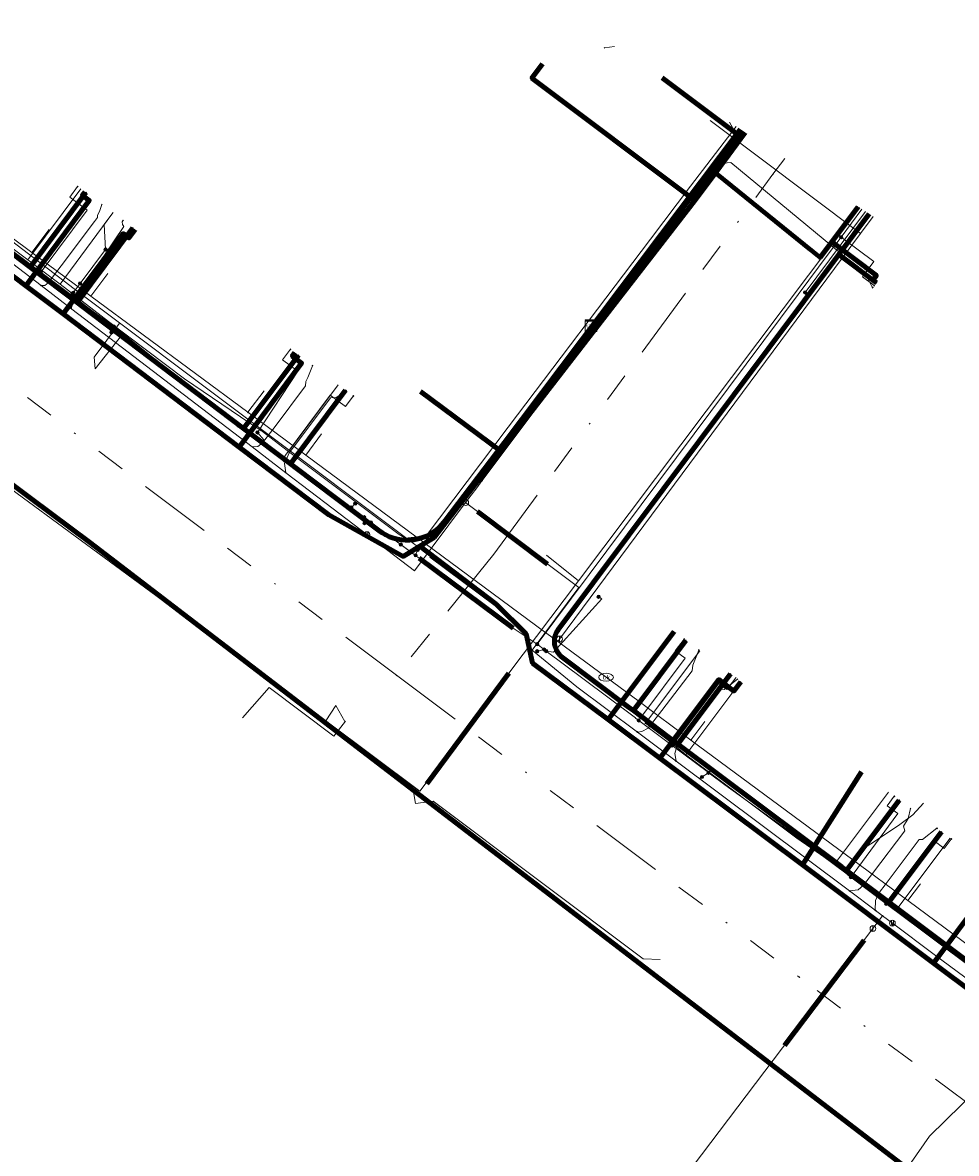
# Model space of a CAD drawing. Header units: metres. Extents: x 98902 to 136161, y 449037 to 499677.
# Tile 176 of 200: x 113297 to 113361, y 483675 to 483752. Entities that reach past the tile are written whole.
import ezdxf
from ezdxf.enums import TextEntityAlignment as Align
from ezdxf.lldxf.tags import DXFTag

# ---------------------------------------------------------------- set-up
doc = ezdxf.new("R2010")
doc.units = ezdxf.units.M
doc.linetypes.add('RI-OVERIG', pattern=[17, 5, -2, 2, -2, 0, -2, 2, -2])
for name, color, linetype, lineweight in [('B-WE-KL-DATA-G', 90, 'KL-DATA-N', 18), ('B-WE-KL-DATA_HULPSTUK-S', 90, 'Continuous', 25), ('B-WE-KL-DATA_KABELBED-G', 90, 'Continuous', 100), ('B-WE-KL-DATA_MANTELBUIS-G', 90, 'Continuous', 100), ('B-WE-KL-ET_LS-G', 190, 'KL-LS-N', 18), ('B-WE-KL-ET_LS_HULPSTUK-S', 190, 'Continuous', 25), ('B-WE-KL-ET_LS_MANTELBUIS-G', 190, 'Continuous', 100), ('B-WE-KL-GAS_LD-G', 50, 'KL-GAS-LD-N', 18), ('B-WE-KL-GAS_LD_HULPSTUK-S', 50, 'Continuous', 25), ('B-WE-KL-GAS_LD_MANTELBUIS-G', 50, 'Continuous', 100), ('B-WE-KL-WATER-G', 170, 'KL-WATER-N', 18), ('B-WE-KL-WATER-S', 170, 'Continuous', 25), ('B-WE-KL-WATER_HULPSTUK-S', 170, 'Continuous', 25), ('B-WE-RI-VRIJVERVAL-G', 210, 'RI-OVERIG', 18), ('B-WE-RI-VRIJVERVAL_HULPSTUK-S', 210, 'Continuous', 25)]:
    doc.layers.add(name, color=color, linetype=linetype, lineweight=lineweight)
doc.styles.add('NLCS-ISO', font='NLCS-ISO.ttf')
doc.styles.get("Standard").update_dxf_attribs({"font": 'arial.ttf'})
tags = doc.linetypes.add('KL-DATA-N', pattern='A,4,-1,[101,NLCS.SHX,S=0.5,R=0,X=0,Y=0],-1,4,-1,["D",Standard,S=1,R=0,X=-0.25,Y=-0.5],-1.5', length=12.5).pattern_tags.tags
tags[18] = DXFTag(74, 10)
tags = doc.linetypes.add('KL-GAS-LD-N', pattern='A,4,-1,[69,NLCS.SHX,S=0.5,R=0,X=0,Y=0],-1,4,-1,["L",Standard,S=1,R=0,X=0.25,Y=-0.5],-2', length=13).pattern_tags.tags
tags[18] = DXFTag(74, 10)
tags = doc.linetypes.add('KL-LS-N', pattern='A,4,-1,[103,NLCS.SHX,S=0.75,R=0,X=0,Y=0],-1,4,-1,["L",Standard,S=1,R=0,X=0,Y=-0.5],-2', length=13).pattern_tags.tags
tags[18] = DXFTag(74, 10)
doc.linetypes.add('KL-WATER-N', pattern='A,7,-0.5,[168,NLCS.SHX,S=0.75,R=0,X=0.75,Y=0],-2', length=9.5)

# ---------------------------------------------------------------- blocks, each defined once
blk = doc.blocks.new('SKL-WTB_HULP_KAST-SO')
at = {"color": 0, "linetype": 'ByBlock', "lineweight": 18}
for points in [[(-2, 2), (2, 2), (2, 1.68), (-2, 1.68)], [(-2, 1.52), (2, 1.52), (2, -2), (-2, -2)]]:
    blk.add_lwpolyline(points, close=True, dxfattribs=at)
at = {"color": 0, "linetype": 'ByBlock', "lineweight": 18, "style": 'NLCS-ISO'}
blk.add_text('kast', height=1.5, dxfattribs=at).set_placement((0, 0), align=Align.MIDDLE_CENTER)
at = {"color": 0, "linetype": 'ByBlock', "lineweight": 18, "style": 'NLCS-ISO', "flags": 1}
for tag, p in [('TYPE', (2.5, 0)), ('OMSCHRIJVING', (2.5, -3)), ('LABEL', (2.5, -1.5))]:
    blk.add_attdef(tag, p, '', height=1, dxfattribs=at)
blk = doc.blocks.new('SKL-WATER_BRANDKRAAN_BRANDPUT-SO')
at = {"color": 0, "linetype": 'ByBlock', "lineweight": 18}
blk.add_ellipse((0, 0), major_axis=(2.5, 0), ratio=0.54, dxfattribs=at)
at = {"color": 0, "linetype": 'ByBlock', "lineweight": 18, "style": 'NLCS-ISO'}
blk.add_text('bk', height=1.5, dxfattribs=at).set_placement((0.16, 0), align=Align.MIDDLE_CENTER)
blk = doc.blocks.new('SKL-WTB_HULP_OVERIG-SO')
at = {"color": 0, "linetype": 'ByBlock', "lineweight": 18}
for points in [[(-0.14, 0.14), (0.14, -0.14)], [(0.14, 0.14), (-0.14, -0.14)]]:
    blk.add_lwpolyline(points, dxfattribs=at)
at = {"color": 0, "linetype": 'ByBlock', "lineweight": 18, "style": 'NLCS-ISO', "flags": 1}
for tag, p in [('TYPE', (1.5, 0)), ('OMSCHRIJVING', (1.5, -3)), ('LABEL', (1.5, -1.5))]:
    blk.add_attdef(tag, p, '', height=1, dxfattribs=at)
blk = doc.blocks.new('SKL-WTB_HULP_AFSLUITER-SO')
at = {"color": 0, "linetype": 'ByBlock', "lineweight": 18}
blk.add_lwpolyline([(0, 0.8), (0, -0.8)], dxfattribs=at)
blk.add_circle((0, 0), 1, dxfattribs=at)
at = {"color": 0, "linetype": 'ByBlock', "lineweight": 18, "style": 'NLCS-ISO', "flags": 1}
for tag, p in [('TYPE', (1.5, 0)), ('OMSCHRIJVING', (1.5, -3)), ('LABEL', (1.5, -1.5))]:
    blk.add_attdef(tag, p, '', height=1, dxfattribs=at)
blk = doc.blocks.new('SKL-WTB_HULP_SIFON-SO')
at = {"linetype": 'ByBlock', "lineweight": 18}
h = blk.add_hatch(color=0, dxfattribs=at)
h.dxf.hatch_style = 1
h.paths.add_polyline_path([(0.13, -0.53), (-0.13, -0.53), (-0.13, -0.8), (0.13, -0.8)])
at = {"color": 0, "linetype": 'ByBlock', "lineweight": 18}
blk.add_lwpolyline([(0.33, 0.8), (0.33, -0.53), (-0.33, -0.53), (-0.33, 0.8)], dxfattribs=at)
blk.add_lwpolyline([(0.13, -0.8), (-0.13, -0.8), (-0.13, -0.53), (0.13, -0.53)], close=True, dxfattribs=at)
blk.add_circle((0, 0), 1, dxfattribs=at)
at = {"color": 0, "linetype": 'ByBlock', "lineweight": 18, "style": 'NLCS-ISO', "flags": 1}
for tag, p in [('TYPE', (1.5, 0)), ('OMSCHRIJVING', (1.5, -3)), ('LABEL', (1.5, -1.5))]:
    blk.add_attdef(tag, p, '', height=1, dxfattribs=at)
blk = doc.blocks.new('SKL-WTB_HULP_T STUK-SO')
at = {"color": 0, "linetype": 'ByBlock', "lineweight": 18}
blk.add_circle((0, 0), 1, dxfattribs=at)
at = {"color": 0, "linetype": 'ByBlock', "lineweight": -2, "style": 'NLCS-ISO'}
blk.add_text('T', height=1, dxfattribs=at).set_placement((0, 0), align=Align.MIDDLE_CENTER)
at = {"color": 0, "linetype": 'ByBlock', "lineweight": 18, "style": 'NLCS-ISO', "flags": 1}
for tag, p in [('TYPE', (1.5, 0)), ('OMSCHRIJVING', (1.5, -3)), ('LABEL', (1.5, -1.5))]:
    blk.add_attdef(tag, p, '', height=1, dxfattribs=at)
blk = doc.blocks.new('SKL-WTB_HULP_MOF-SO')
at = {"linetype": 'ByBlock', "lineweight": 18}
h = blk.add_hatch(color=0, dxfattribs=at)
h.dxf.hatch_style = 1
h.paths.add_polyline_path([(-0.5625, 0, 1), (0.5625, 0, 1)])
at = {"color": 0, "linetype": 'ByBlock', "lineweight": 18}
blk.add_circle((0, 0), 0.5625, dxfattribs=at)
at = {"color": 0, "linetype": 'ByBlock', "lineweight": 18, "style": 'NLCS-ISO', "flags": 1}
for tag, p in [('TYPE', (1.5, 0)), ('OMSCHRIJVING', (1.5, -3)), ('LABEL', (1.5, -1.5))]:
    blk.add_attdef(tag, p, '', height=1, dxfattribs=at)
blk = doc.blocks.new('SRI-HULP_OVERIG-SO')
at = {"color": 0, "linetype": 'ByBlock', "lineweight": 18}
for points in [[(-0.14, 0.14), (0.14, -0.14)], [(0.14, 0.14), (-0.14, -0.14)]]:
    blk.add_lwpolyline(points, dxfattribs=at)
at = {"color": 0, "linetype": 'ByBlock', "lineweight": 18, "style": 'NLCS-ISO', "flags": 1}
for tag, p in [('TYPE', (1.5, 0)), ('OMSCHRIJVING', (1.5, -3)), ('LABEL', (1.5, -1.5))]:
    blk.add_attdef(tag, p, '', height=1, dxfattribs=at)

msp = doc.modelspace()

# ---------------------------------------------------------------- linework, layer by layer
at = {"layer": 'B-WE-KL-DATA-G', "flags": 128}
for points in [[(113390.296, 483690.668), (113390.549, 483690.462), (113380.674, 483677.351), (113379.734, 483676.225), (113379.013, 483675.685), (113378.681, 483675.549), (113377.856, 483675.3), (113377.161, 483675.3), (113376.543, 483675.428), (113375.784, 483675.83), (113369.987, 483680.15), (113368.601, 483681.189), (113367.746, 483681.83), (113359.158, 483688.262), (113350.22, 483694.955), (113340.484, 483702.247), (113336.964, 483704.887), (113331.793, 483708.733), (113331.349, 483710.728), (113329.298, 483712.757), (113324.098, 483716.711), (113322.967, 483716.018), (113317.885, 483718.857), (113311.765, 483723.483), (113299.756, 483732.575), (113297.189, 483734.485), (113285.31, 483743.474), (113282.517, 483745.584), (113272.987, 483752.79), (113262.906, 483760.937), (113267.306, 483766.613), (113275.763, 483777.781), (113282.443, 483786.745), (113282.553, 483786.889)], [(113286.326, 483752.117), (113285.509, 483751.036), (113286.227, 483750.493), (113282.517, 483745.584), (113285.31, 483743.474), (113297.189, 483734.485), (113299.756, 483732.575), (113311.765, 483723.483), (113317.885, 483718.857), (113322.967, 483716.018), (113324.098, 483716.711), (113325.069, 483717.306), (113329.631, 483723.205), (113336.075, 483731.539), (113335.786, 483731.776)], [(113335.786, 483731.776), (113336.075, 483731.539), (113342.86, 483740.313), (113331.753, 483748.669), (113332.478, 483749.632)], [(113335.786, 483731.776), (113336.075, 483731.539), (113329.631, 483723.205), (113325.069, 483717.306), (113324.098, 483716.711), (113322.967, 483716.018), (113317.885, 483718.857), (113311.765, 483723.483), (113299.756, 483732.575), (113297.189, 483734.485), (113285.31, 483743.474), (113289.412, 483748.902), (113290.13, 483748.359), (113290.552, 483748.918)], [(113315.136, 483723.189), (113322.688, 483717.511), (113323.097, 483717.255), (113324.522, 483717.421), (113330.123, 483724.842), (113339.836, 483737.676), (113342.565, 483741.295), (113345.7, 483745.359)], [(113286.191, 483744.717), (113289.119, 483742.379), (113297.326, 483736.25)], [(113346.305, 483744.961), (113344.276, 483742.193), (113342.86, 483740.313), (113336.075, 483731.539), (113335.786, 483731.776)], [(113335.786, 483731.776), (113336.075, 483731.539), (113342.86, 483740.313), (113344.276, 483742.193), (113346.305, 483744.961)], [(113335.786, 483731.776), (113336.075, 483731.539), (113342.86, 483740.313), (113344.276, 483742.193), (113346.305, 483744.961)], [(113335.786, 483731.776), (113336.075, 483731.539), (113342.86, 483740.313), (113344.276, 483742.193), (113346.305, 483744.961)], [(113335.786, 483731.776), (113336.075, 483731.539), (113342.86, 483740.313), (113344.276, 483742.193), (113346.305, 483744.961)], [(113335.786, 483731.776), (113336.075, 483731.539), (113342.86, 483740.313), (113344.276, 483742.193), (113346.305, 483744.961)], [(113355.27, 483734.698), (113355.026, 483734.88), (113355.265, 483735.201), (113352.223, 483737.478), (113351.423, 483736.417), (113344.276, 483742.193), (113342.86, 483740.313), (113336.075, 483731.539), (113335.786, 483731.776)], [(113335.786, 483731.776), (113336.075, 483731.539), (113342.86, 483740.313), (113344.276, 483742.193), (113351.423, 483736.417), (113352.223, 483737.478), (113354.025, 483739.885)], [(113335.786, 483731.776), (113336.075, 483731.539), (113342.86, 483740.313), (113344.276, 483742.193), (113351.423, 483736.417), (113352.223, 483737.478), (113354.025, 483739.885)], [(113335.786, 483731.776), (113336.075, 483731.539), (113342.86, 483740.313), (113344.276, 483742.193), (113351.423, 483736.417), (113352.223, 483737.478), (113354.025, 483739.885)], [(113335.786, 483731.776), (113336.075, 483731.539), (113342.86, 483740.313), (113344.276, 483742.193), (113351.423, 483736.417), (113352.223, 483737.478), (113354.025, 483739.885)], [(113335.786, 483731.776), (113336.075, 483731.539), (113342.86, 483740.313), (113344.276, 483742.193), (113351.423, 483736.417), (113352.223, 483737.478), (113354.025, 483739.885)], [(113335.786, 483731.776), (113336.075, 483731.539), (113329.631, 483723.205), (113325.069, 483717.306), (113324.098, 483716.711), (113322.967, 483716.018), (113317.885, 483718.857), (113311.765, 483723.483), (113299.756, 483732.575), (113297.189, 483734.485), (113301.528, 483740.317), (113301.047, 483740.675), (113301.222, 483740.91)], [(113297.326, 483736.25), (113300.961, 483741.1)], [(113352.515, 483737.931), (113353.988, 483739.909)], [(113299.533, 483734.608), (113303.139, 483739.467)], [(113335.786, 483731.776), (113336.075, 483731.539), (113329.631, 483723.205), (113325.069, 483717.306), (113324.098, 483716.711), (113322.967, 483716.018), (113317.885, 483718.857), (113311.765, 483723.483), (113299.756, 483732.575), (113303.834, 483738.055), (113304.235, 483737.757), (113304.66, 483738.328)], [(113297.326, 483736.25), (113298.355, 483735.482)], [(113298.355, 483735.482), (113299.533, 483734.608)], [(113299.533, 483734.608), (113302.831, 483732.055), (113308.035, 483728.145), (113312.492, 483725.108)], [(113315.565, 483729.931), (113315.385, 483729.69), (113316.027, 483729.212), (113311.765, 483723.483), (113317.885, 483718.857), (113322.967, 483716.018), (113324.098, 483716.711), (113325.069, 483717.306), (113329.631, 483723.205), (113336.075, 483731.539), (113335.786, 483731.776)], [(113335.786, 483731.776), (113336.075, 483731.539), (113329.631, 483723.205), (113324.149, 483727.284)], [(113312.492, 483725.108), (113315.896, 483729.684)], [(113315.136, 483723.189), (113318.517, 483727.734)], [(113312.492, 483725.108), (113313.253, 483724.612)], [(113313.253, 483724.612), (113315.136, 483723.189)], [(113390.296, 483690.668), (113390.549, 483690.462), (113380.674, 483677.351), (113379.734, 483676.225), (113379.013, 483675.685), (113378.681, 483675.549), (113377.856, 483675.3), (113377.161, 483675.3), (113376.543, 483675.428), (113375.784, 483675.83), (113369.987, 483680.15), (113368.601, 483681.189), (113367.746, 483681.83), (113359.158, 483688.262), (113350.22, 483694.955), (113340.484, 483702.247), (113336.964, 483704.887), (113341.462, 483710.884)], [(113339.494, 483704.632), (113343.203, 483709.578)], [(113346.022, 483707.464), (113345.542, 483706.824), (113344.502, 483707.604), (113340.484, 483702.247), (113350.22, 483694.955), (113359.158, 483688.262), (113367.746, 483681.83), (113368.601, 483681.189), (113369.987, 483680.15), (113375.784, 483675.83), (113376.543, 483675.428), (113377.161, 483675.3), (113377.856, 483675.3), (113378.681, 483675.549), (113379.013, 483675.685), (113379.734, 483676.225), (113380.674, 483677.351), (113390.549, 483690.462), (113390.296, 483690.668)], [(113342.254, 483702.479), (113346.003, 483707.478)], [(113339.494, 483704.632), (113340.96, 483703.547)], [(113340.96, 483703.547), (113342.254, 483702.479)], [(113342.254, 483702.479), (113349.837, 483696.774), (113352.413, 483695.021)], [(113390.296, 483690.668), (113390.549, 483690.462), (113380.674, 483677.351), (113379.734, 483676.225), (113379.013, 483675.685), (113378.681, 483675.549), (113377.856, 483675.3), (113377.161, 483675.3), (113376.543, 483675.428), (113375.784, 483675.83), (113369.987, 483680.15), (113368.601, 483681.189), (113367.746, 483681.83), (113359.158, 483688.262), (113350.22, 483694.955), (113354.246, 483701.323)], [(113352.413, 483695.021), (113356.098, 483699.934)], [(113356.724, 483692.023), (113360.295, 483696.785)], [(113352.413, 483695.021), (113354.417, 483693.724)], [(113363.834, 483695.007), (113364.078, 483694.824), (113359.158, 483688.262), (113367.746, 483681.83), (113368.601, 483681.189), (113369.987, 483680.15), (113375.784, 483675.83), (113376.543, 483675.428), (113377.161, 483675.3), (113377.856, 483675.3), (113378.681, 483675.549), (113379.013, 483675.685), (113379.734, 483676.225), (113380.674, 483677.351), (113390.549, 483690.462), (113390.296, 483690.668)], [(113354.417, 483693.724), (113356.724, 483692.023)], [(113356.724, 483692.023), (113369.39, 483682.191)]]:
    msp.add_lwpolyline(points, dxfattribs=at)
at = {"layer": 'B-WE-KL-DATA_KABELBED-G', "flags": 128}
for points in [[(113342.86, 483740.313), (113331.753, 483748.669), (113332.478, 483749.632)], [(113340.644, 483748.685), (113345.833, 483744.803), (113346.071, 483745.116)], [(113289.422, 483741.875), (113297.496, 483735.771), (113300.694, 483733.354), (113301.002, 483733.12), (113312.064, 483724.758), (113315.262, 483722.34), (113315.571, 483722.107), (113321.298, 483717.777), (113321.528, 483717.618), (113321.771, 483717.48), (113322.026, 483717.364), (113322.289, 483717.27), (113322.56, 483717.199), (113322.836, 483717.153), (113323.115, 483717.13), (113323.394, 483717.132), (113323.673, 483717.158), (113323.948, 483717.208), (113324.218, 483717.282), (113324.48, 483717.379), (113324.733, 483717.499), (113324.974, 483717.64), (113325.202, 483717.802), (113325.416, 483717.983), (113325.612, 483718.182), (113325.791, 483718.397), (113345.833, 483744.803), (113346.071, 483745.116)], [(113346.305, 483744.961), (113344.276, 483742.193)], [(113297.189, 483734.485), (113285.31, 483743.474)], [(113344.276, 483742.193), (113342.86, 483740.313)], [(113352.223, 483737.478), (113351.423, 483736.417), (113344.276, 483742.193)], [(113297.189, 483734.485), (113301.528, 483740.317), (113301.047, 483740.675), (113301.222, 483740.91)], [(113301.002, 483733.12), (113300.694, 483733.354), (113297.496, 483735.771), (113301.299, 483740.846)], [(113342.86, 483740.313), (113336.075, 483731.539)], [(113354.025, 483739.885), (113352.223, 483737.478)], [(113354.777, 483739.39), (113352.705, 483736.621), (113333.561, 483711.047), (113333.493, 483710.948), (113333.434, 483710.843), (113333.385, 483710.733), (113333.345, 483710.619), (113333.315, 483710.503), (113333.296, 483710.384), (113333.287, 483710.264), (113333.288, 483710.143), (113333.3, 483710.024), (113333.322, 483709.905), (113333.355, 483709.789), (113333.398, 483709.677), (113333.45, 483709.568), (113333.512, 483709.465), (113333.582, 483709.367), (113333.66, 483709.276), (113333.747, 483709.192), (113333.84, 483709.116), (113338.35, 483705.736), (113338.673, 483705.494), (113341.721, 483703.21), (113352.912, 483694.823), (113352.947, 483694.796), (113353.223, 483694.589), (113353.234, 483694.581), (113356.122, 483692.417), (113367.928, 483683.569)], [(113354.777, 483739.39), (113352.705, 483736.621), (113355.266, 483734.701)], [(113299.756, 483732.575), (113303.834, 483738.055), (113304.235, 483737.757), (113304.66, 483738.328)], [(113301.002, 483733.12), (113300.694, 483733.354), (113304.5, 483738.448)], [(113357.342, 483674.27), (113301.548, 483716.978), (113297.609, 483719.929), (113277.723, 483734.832), (113274.955, 483736.544), (113272.461, 483737.372), (113270.509, 483737.848), (113268.435, 483738.003), (113268.434, 483738.003)], [(113355.27, 483734.698), (113355.026, 483734.88), (113355.265, 483735.201), (113352.223, 483737.478)], [(113299.756, 483732.575), (113297.189, 483734.485)], [(113311.765, 483723.483), (113299.756, 483732.575)], [(113336.075, 483731.539), (113329.631, 483723.205)], [(113336.075, 483731.539), (113335.786, 483731.776)], [(113315.565, 483729.931), (113315.385, 483729.69), (113316.027, 483729.212), (113311.765, 483723.483)], [(113315.571, 483722.107), (113315.262, 483722.34), (113312.064, 483724.758), (113315.806, 483729.751)], [(113315.571, 483722.107), (113315.262, 483722.34), (113319.015, 483727.364)], [(113324.149, 483727.284), (113329.631, 483723.205)], [(113324.098, 483716.711), (113322.967, 483716.018), (113317.885, 483718.857), (113311.765, 483723.483)], [(113329.631, 483723.205), (113325.069, 483717.306), (113324.098, 483716.711)], [(113324.098, 483716.711), (113329.298, 483712.757), (113331.349, 483710.728), (113331.793, 483708.733), (113336.964, 483704.887)], [(113336.964, 483704.887), (113341.462, 483710.884)], [(113338.35, 483705.736), (113338.673, 483705.494), (113342.262, 483710.284)], [(113338.35, 483705.736), (113338.673, 483705.494), (113341.721, 483703.21), (113345.302, 483708.004)], [(113346.022, 483707.464), (113345.542, 483706.824), (113344.502, 483707.604), (113340.484, 483702.247)], [(113336.964, 483704.887), (113340.484, 483702.247)], [(113340.484, 483702.247), (113350.22, 483694.955)], [(113350.22, 483694.955), (113354.246, 483701.323)], [(113352.912, 483694.823), (113352.947, 483694.796), (113353.223, 483694.589), (113353.234, 483694.581), (113356.832, 483699.383)], [(113352.912, 483694.823), (113352.947, 483694.796), (113353.223, 483694.589), (113353.234, 483694.581), (113356.122, 483692.417), (113359.712, 483697.223)], [(113363.834, 483695.007), (113364.078, 483694.824), (113359.158, 483688.262)], [(113350.22, 483694.955), (113359.158, 483688.262)], [(113359.158, 483688.262), (113367.746, 483681.83)]]:
    msp.add_lwpolyline(points, dxfattribs=at)
at = {"layer": 'B-WE-KL-DATA_MANTELBUIS-G', "flags": 128}
for points in [[(113350.771, 483736.944), (113344.439, 483742.061)], [(113329.298, 483712.757), (113324.842, 483716.084)]]:
    msp.add_lwpolyline(points, dxfattribs=at)
at = {"layer": 'B-WE-KL-ET_LS-G', "flags": 128}
for points in [[(113354.108, 483739.83), (113350.634, 483735.214), (113334.935, 483714.351), (113330.178, 483708.053), (113324.085, 483699.986), (113317.683, 483704.783), (113314.861, 483706.898), (113281.86, 483731.144), (113277.527, 483734.328), (113275.204, 483736.148), (113274.865, 483731.729), (113268.024, 483732.264), (113266.4, 483732.126), (113264.817, 483731.662), (113264.042, 483731.305), (113263.4, 483730.974), (113250.481, 483740.845), (113251.348, 483741.917), (113250.834, 483743.297), (113250.65, 483745.102), (113250.773, 483747.048), (113251.059, 483748.301), (113251.551, 483749.655), (113252.237, 483750.959), (113251.068, 483754.767), (113250.6, 483756.012), (113248.446, 483758.447), (113243.871, 483762.737), (113233.776, 483770.453), (113232.319, 483772.848), (113227.062, 483777.159), (113225.613, 483778.53), (113224.287, 483780.042), (113222.911, 483782.148), (113221.769, 483784.581), (113221.032, 483786.83), (113220.638, 483789.299), (113220.568, 483791.41), (113220.813, 483793.795), (113221.311, 483796.205), (113222.2, 483798.609), (113233.614, 483819.074)], [(113322.79, 483716.82), (113308.77, 483727.26), (113304.16, 483730.97), (113298.217, 483735.414), (113294.22, 483738.41), (113289.48, 483741.96), (113278.33, 483750.38), (113274.76, 483753.06), (113274.01, 483753.62), (113264.97, 483760.4), (113262.17, 483759.67), (113260.02, 483760.44), (113259.98, 483760.45), (113257.58, 483761.78), (113254.4, 483764.37), (113244.87, 483772.12), (113240.1, 483776.01), (113237.83, 483777.87), (113237.18, 483777.82), (113232.33, 483771.92), (113231.06, 483770.38), (113231.05, 483770.38)], [(113345.877, 483745.243), (113324.205, 483716.481), (113300.497, 483734.272), (113282.461, 483748.07), (113276.53, 483752.481), (113295.895, 483778.114)], [(113322.79, 483716.82), (113323.8, 483716.08), (113323.94, 483716.46), (113327.74, 483720.87), (113332.51, 483727.12), (113343.19, 483741.57), (113345.926, 483745.211)], [(113345.54, 483744.69), (113345.927, 483745.21)], [(113323.95, 483716.46), (113323.94, 483716.45), (113327.74, 483720.87), (113332.51, 483727.12), (113343.19, 483741.57), (113345.54, 483744.69), (113345.54, 483744.69), (113345.55, 483744.69)], [(113288.51, 483742.7), (113289.47, 483741.97), (113294.21, 483738.42), (113296.41, 483736.78), (113296.41, 483736.77), (113296.41, 483736.78), (113296.41, 483736.77), (113300.308, 483733.855), (113301.17, 483733.21), (113301.17, 483733.2), (113303.19, 483731.7), (113303.19, 483731.69), (113303.2, 483731.7), (113303.19, 483731.69), (113303.2, 483731.69), (113304.16, 483730.97), (113308.77, 483727.26), (113310.79, 483725.7), (113311.71, 483724.95)], [(113298.217, 483735.414), (113298.375, 483735.619), (113301.395, 483739.649), (113300.195, 483740.549), (113300.735, 483741.269)], [(113302.64, 483736.967), (113302.539, 483738.667), (113303.139, 483739.467)], [(113332.11, 483710.02), (113349.92, 483733.9), (113352.05, 483736.74), (113352.854, 483737.814), (113354.279, 483739.718)], [(113350.4, 483734.04), (113354.527, 483739.555)], [(113352.854, 483737.814), (113353.054, 483737.664), (113355.093, 483736.138), (113354.314, 483735.097), (113355.114, 483734.498)], [(113300.901, 483734.646), (113302.64, 483736.967)], [(113300.421, 483734.006), (113300.901, 483734.646)], [(113300.308, 483733.855), (113300.421, 483734.006)], [(113303.6, 483731.944), (113301.86, 483729.625), (113301.94, 483728.811)], [(113303.2, 483731.7), (113303.19, 483731.69), (113303.05, 483731.32), (113303.04, 483731.31)], [(113301.94, 483728.811), (113303.72, 483731.103), (113313.169, 483724.013), (113314.836, 483722.481)], [(113313.006, 483724.48), (113315.771, 483728.655), (113314.728, 483729.431), (113315.265, 483730.153)], [(113314.786, 483722.731), (113314.929, 483722.936), (113317.974, 483727.017), (113319.017, 483726.241), (113319.554, 483726.963)], [(113311.71, 483724.95), (113311.72, 483724.95), (113313.07, 483723.95), (113313.07, 483723.94), (113313.17, 483723.88), (113313.17, 483723.87)], [(113313.329, 483723.754), (113313.455, 483723.972), (113313.006, 483724.48)], [(113313.17, 483723.87), (113313.329, 483723.754), (113313.65, 483723.52), (113314.786, 483722.731), (113315.91, 483721.95), (113315.91, 483721.94), (113315.91, 483721.95), (113315.91, 483721.94), (113318.65, 483719.91), (113319.41, 483719.35), (113319.41, 483719.34), (113319.41, 483719.35), (113319.41, 483719.34), (113320.29, 483718.7), (113320.29, 483718.69), (113320.76, 483718.35), (113320.76, 483718.34), (113322.83, 483716.8), (113323.8, 483716.08), (113323.81, 483716.09), (113324.04, 483715.9), (113330.46, 483711.13), (113332.11, 483710.03), (113332.11, 483710.02)], [(113319.41, 483719.35), (113319.41, 483719.34), (113319.69, 483719.62)], [(113320.29, 483718.69), (113320.32, 483718.29)], [(113334.935, 483714.351), (113332.739, 483716.099)], [(113332.73, 483709.55), (113333.22, 483709.49), (113336.51, 483713.11), (113336.3, 483713.26)], [(113332.11, 483710.02), (113332.59, 483709.67), (113332.59, 483709.66), (113332.73, 483709.56), (113332.73, 483709.55), (113335.23, 483707.69), (113338.83, 483704.99), (113338.83, 483704.98), (113339.037, 483704.825), (113341.328, 483703.114), (113343.81, 483701.26), (113343.81, 483701.25), (113343.93, 483701.17), (113343.93, 483701.16), (113344.93, 483700.42), (113349.73, 483696.97), (113353.26, 483694.32), (113353.26, 483694.31), (113353.524, 483694.112), (113355.94, 483692.305), (113358.34, 483690.51), (113358.34, 483690.5), (113359.7, 483689.49), (113364.46, 483685.94), (113368.33, 483683.04), (113368.33, 483683.03), (113368.379, 483682.993), (113369.16, 483682.41), (113369.16, 483682.4), (113370.604, 483681.323), (113372.9, 483679.61), (113372.9, 483679.6), (113374.36, 483678.51), (113375.48, 483677.67), (113375.48, 483677.66), (113377.72, 483675.99), (113377.72, 483675.98)], [(113332.59, 483709.66), (113332.12, 483709.55), (113332.11, 483709.54)], [(113339.037, 483704.825), (113339.191, 483705.032), (113342.218, 483709.067), (113341.538, 483709.577), (113342.138, 483710.377)], [(113341.328, 483703.114), (113341.48, 483703.318), (113344.506, 483707.351), (113345.066, 483706.931), (113345.666, 483707.731)], [(113319.02, 483704.762), (113318.216, 483703.75), (113313.804, 483707.059), (113312, 483705)], [(113317.683, 483704.783), (113318.36, 483705.846), (113318.985, 483704.738)], [(113343.81, 483701.25), (113343.36, 483700.97), (113343.35, 483700.96)], [(113323.595, 483700.353), (113323.8, 483699.16), (113325, 483699.3), (113339.348, 483688.548), (113340.496, 483688.513)], [(113353.524, 483694.112), (113353.679, 483694.318), (113356.726, 483698.463), (113356.006, 483699.003), (113356.486, 483699.643)], [(113355.94, 483692.305), (113356.093, 483692.508), (113359.178, 483696.623), (113359.898, 483696.083), (113360.378, 483696.724)]]:
    msp.add_lwpolyline(points, dxfattribs=at)
at = {"layer": 'B-WE-KL-ET_LS_MANTELBUIS-G', "flags": 128}
for points in [[(113324.04, 483715.89), (113330.46, 483711.13)], [(113330.178, 483708.053), (113324.578, 483700.487)]]:
    msp.add_lwpolyline(points, dxfattribs=at)
at = {"layer": 'B-WE-KL-GAS_LD-G', "flags": 128}
for points in [[(113337.388, 483750.826), (113336.702, 483750.731)], [(113320.48, 483717.502), (113318.183, 483719.258), (113314.949, 483721.73), (113312.644, 483723.492), (113300.341, 483732.898), (113298.235, 483734.508), (113289.123, 483741.475), (113286.305, 483743.629), (113283.365, 483745.876), (113280.07, 483748.396)], [(113345.885, 483744.529), (113345.245, 483745.659)], [(113328.339, 483721.177), (113343.474, 483741.352), (113344.607, 483742.845), (113345.885, 483744.529), (113346.244, 483745.002)], [(113344.607, 483742.845), (113345.336, 483742.913), (113354.512, 483735.314), (113355, 483734.346)], [(113298.235, 483734.508), (113298.485, 483734.51), (113298.732, 483734.692), (113299.605, 483735.855), (113301.88, 483738.886), (113302.082, 483739.154), (113302.086, 483739.32), (113302.229, 483739.554), (113302.379, 483740.037)], [(113354.779, 483739.389), (113352.373, 483736.175)], [(113300.341, 483732.898), (113300.318, 483732.982), (113300.331, 483733.064), (113300.379, 483733.223), (113300.516, 483733.548), (113301.244, 483734.625), (113303.886, 483738.532), (113303.802, 483738.683), (113303.763, 483738.852), (113303.834, 483738.947)], [(113312.644, 483723.492), (113313.027, 483723.525), (113313.365, 483723.759), (113314.212, 483724.888), (113316.289, 483727.653), (113316.303, 483727.945), (113316.459, 483728.231), (113316.769, 483729.035)], [(113314.949, 483721.73), (113314.847, 483722.355), (113315.029, 483722.771), (113315.164, 483723.081), (113315.689, 483723.779), (113317.989, 483726.843), (113318.383, 483726.853), (113319.064, 483727.328)], [(113327.223, 483719.689), (113327.979, 483720.697), (113328.339, 483721.177)], [(113327.223, 483719.689), (113323.722, 483715.023), (113320.48, 483717.502)], [(113327.223, 483719.689), (113334.958, 483713.887), (113331.763, 483709.628), (113334.818, 483707.117), (113338.945, 483704.027), (113341.586, 483702.049), (113353.43, 483693.18), (113355.191, 483691.861), (113355.693, 483691.485), (113356.358, 483690.987)], [(113338.945, 483704.027), (113339.261, 483704.077), (113339.677, 483704.285), (113340.613, 483705.507), (113342.679, 483708.204), (113342.745, 483708.601), (113343.142, 483709.624)], [(113341.586, 483702.049), (113341.497, 483702.569), (113341.653, 483703.037), (113342.293, 483703.894), (113344.582, 483706.957), (113344.877, 483706.937), (113345.782, 483707.644)], [(113353.43, 483693.18), (113354.029, 483693.261), (113354.393, 483693.573), (113355.005, 483694.383), (113357.203, 483697.292), (113357.123, 483697.603), (113357.432, 483698.125), (113357.598, 483698.809)], [(113355.191, 483691.861), (113355.199, 483692.533), (113355.407, 483693.001), (113355.925, 483693.687), (113358.194, 483696.689), (113358.423, 483696.693), (113359.399, 483697.458)], [(113355.032, 483690.613), (113355.693, 483691.485)], [(113323.083, 483658.6), (113327.249, 483664.1), (113332.147, 483660.391), (113333.478, 483662.148), (113355.032, 483690.613)], [(113356.358, 483690.987), (113359.22, 483688.844), (113367.762, 483682.516), (113370.655, 483680.373), (113373.941, 483677.939), (113378.442, 483674.605), (113382.254, 483678.439), (113389.545, 483673.016)]]:
    msp.add_lwpolyline(points, dxfattribs=at)
at = {"layer": 'B-WE-KL-GAS_LD_MANTELBUIS-G', "flags": 128}
for points in [[(113328.023, 483719.089), (113332.823, 483715.489)], [(113354.428, 483689.816), (113348.995, 483682.641)]]:
    msp.add_lwpolyline(points, dxfattribs=at)
at = {"layer": 'B-WE-KL-WATER-G', "flags": 128}
for points in [[(113567.951, 483533.451), (113567.667, 483533.709), (113566.918, 483534.395), (113562.775, 483535.198), (113560.189, 483536.074), (113557.097, 483538.899), (113544.707, 483549.676), (113533.39, 483559.521), (113526.524, 483565.452), (113522.867, 483568.411), (113522.051, 483568.99), (113517.302, 483572.36), (113516.65, 483572.823), (113496.774, 483587.56), (113485.909, 483595.618), (113485.106, 483596.214), (113481.966, 483598.542), (113478.351, 483601.223), (113477.944, 483601.515), (113460.224, 483614.2), (113459.172, 483615.134), (113453.332, 483620.317), (113443.194, 483627.879), (113433.094, 483635.412), (113432.773, 483635.651), (113429.167, 483638.341), (113426.429, 483640.358), (113422.427, 483643.306), (113414.426, 483649.201), (113411.629, 483651.304), (113408.027, 483654.013), (113397.044, 483662.271), (113396.293, 483662.835), (113393.239, 483665.132), (113390.042, 483667.536), (113386.912, 483670.031), (113378.916, 483676.404), (113375.081, 483679.459), (113371.864, 483681.837), (113368.342, 483684.443), (113367.618, 483684.978), (113366.111, 483686.093), (113357.418, 483692.525), (113353.666, 483695.3), (113342.604, 483703.483), (113339.059, 483706.106), (113336.808, 483707.77), (113333.512, 483710.209), (113332.607, 483710.878), (113316.308, 483722.935), (113312.359, 483725.856), (113301.639, 483733.787), (113297.61, 483736.767), (113294.636, 483738.967), (113287.123, 483744.633), (113282.895, 483747.822), (113277.784, 483751.676), (113277.338, 483752.011)], [(113354.178, 483738.052), (113343.927, 483745.766)], [(113333.512, 483710.209), (113333.635, 483710.379), (113352.935, 483736.377), (113354.178, 483738.052), (113355.042, 483739.216)], [(113297.61, 483736.767), (113298.792, 483738.341)], [(113352.935, 483736.377), (113353.95, 483735.61)], [(113301.639, 483733.787), (113302.799, 483735.332)], [(113312.359, 483725.856), (113313.463, 483727.326)], [(113316.308, 483722.935), (113317.391, 483724.377)], [(113339.059, 483706.106), (113340.02, 483707.387)], [(113342.604, 483703.483), (113343.547, 483704.739)], [(113353.666, 483695.3), (113354.32, 483696.024), (113355.13, 483696.568), (113356.867, 483697.72), (113357.75, 483698.372), (113358.492, 483699.18)], [(113357.418, 483692.525), (113358.282, 483693.676)], [(113339.301, 483647.444), (113337.207, 483649.009), (113344.052, 483658.423), (113353.465, 483672.342), (113354.782, 483674.046), (113356.39, 483672.847), (113358.896, 483676.439), (113367.618, 483684.978)]]:
    msp.add_lwpolyline(points, dxfattribs=at)
at = {"layer": 'B-WE-RI-VRIJVERVAL-G', "flags": 128}
for points in [[(113348.2, 483742.1), (113349.009, 483743.183)], [(113329.143, 483716.17), (113348.2, 483742.1)], [(113291.708, 483731.066), (113322.5, 483707.9)], [(113329.143, 483716.17), (113322.5, 483707.9)], [(113322.5, 483707.9), (113350, 483687.3)], [(113377, 483667.1), (113350, 483687.3)]]:
    msp.add_lwpolyline(points, dxfattribs=at)

# ---------------------------------------------------------------- block references
at = {"layer": 'B-WE-KL-DATA_HULPSTUK-S', "xscale": 0.2, "yscale": 0.2, "zscale": 0.2}
for name, p in [('SKL-WTB_HULP_OVERIG-SO', (113301.299, 483740.846)), ('SKL-WTB_HULP_OVERIG-SO', (113304.5, 483738.448)), ('SKL-WTB_HULP_OVERIG-SO', (113298.355, 483735.482)), ('SKL-WTB_HULP_OVERIG-SO', (113355.266, 483734.701)), ('SKL-WTB_HULP_MOF-SO', (113301.002, 483733.12)), ('SKL-WTB_HULP_OVERIG-SO', (113301.002, 483733.12)), ('SKL-WTB_HULP_OVERIG-SO', (113301.002, 483733.12)), ('SKL-WTB_HULP_KAST-SO', (113335.786, 483731.776)), ('SKL-WTB_HULP_OVERIG-SO', (113315.806, 483729.751)), ('SKL-WTB_HULP_OVERIG-SO', (113319.015, 483727.364)), ('SKL-WTB_HULP_OVERIG-SO', (113313.253, 483724.612)), ('SKL-WTB_HULP_MOF-SO', (113315.571, 483722.107)), ('SKL-WTB_HULP_OVERIG-SO', (113315.571, 483722.107)), ('SKL-WTB_HULP_OVERIG-SO', (113315.571, 483722.107)), ('SKL-WTB_HULP_OVERIG-SO', (113342.262, 483710.284)), ('SKL-WTB_HULP_OVERIG-SO', (113345.302, 483708.004)), ('SKL-WTB_HULP_MOF-SO', (113338.35, 483705.736)), ('SKL-WTB_HULP_OVERIG-SO', (113338.35, 483705.736)), ('SKL-WTB_HULP_OVERIG-SO', (113338.35, 483705.736)), ('SKL-WTB_HULP_OVERIG-SO', (113339.494, 483704.632)), ('SKL-WTB_HULP_OVERIG-SO', (113340.96, 483703.547)), ('SKL-WTB_HULP_OVERIG-SO', (113356.832, 483699.383)), ('SKL-WTB_HULP_OVERIG-SO', (113359.712, 483697.223)), ('SKL-WTB_HULP_MOF-SO', (113352.912, 483694.823)), ('SKL-WTB_HULP_OVERIG-SO', (113352.912, 483694.823)), ('SKL-WTB_HULP_OVERIG-SO', (113352.912, 483694.823)), ('SKL-WTB_HULP_OVERIG-SO', (113354.417, 483693.724))]:
    msp.add_blockref(name, p, dxfattribs=at)
at = {"layer": 'B-WE-KL-ET_LS_HULPSTUK-S', "xscale": 0.2, "yscale": 0.2, "zscale": 0.2}
for name, p in [('SKL-WTB_HULP_OVERIG-SO', (113300.735, 483741.269)), ('SKL-WTB_HULP_OVERIG-SO', (113303.139, 483739.467)), ('SKL-WTB_HULP_MOF-SO', (113352.854, 483737.814)), ('SKL-WTB_HULP_MOF-SO', (113302.64, 483736.967)), ('SKL-WTB_HULP_MOF-SO', (113298.217, 483735.414)), ('SKL-WTB_HULP_MOF-SO', (113300.901, 483734.646)), ('SKL-WTB_HULP_OVERIG-SO', (113355.026, 483734.38)), ('SKL-WTB_HULP_OVERIG-SO', (113355.114, 483734.498)), ('SKL-WTB_HULP_MOF-SO', (113300.308, 483733.855)), ('SKL-WTB_HULP_MOF-SO', (113300.421, 483734.006)), ('SKL-WTB_HULP_MOF-SO', (113350.4, 483734.04)), ('SKL-WTB_HULP_MOF-SO', (113303.04, 483731.31)), ('SKL-WTB_HULP_MOF-SO', (113303.2, 483731.7)), ('SKL-WTB_HULP_OVERIG-SO', (113315.265, 483730.153)), ('SKL-WTB_HULP_OVERIG-SO', (113319.554, 483726.963)), ('SKL-WTB_HULP_MOF-SO', (113311.71, 483724.95)), ('SKL-WTB_HULP_MOF-SO', (113313.006, 483724.48)), ('SKL-WTB_HULP_MOF-SO', (113313.17, 483723.87)), ('SKL-WTB_HULP_MOF-SO', (113313.329, 483723.754)), ('SKL-WTB_HULP_MOF-SO', (113314.786, 483722.731)), ('SKL-WTB_HULP_MOF-SO', (113319.69, 483719.62)), ('SKL-WTB_HULP_MOF-SO', (113319.41, 483719.35)), ('SKL-WTB_HULP_MOF-SO', (113320.29, 483718.69)), ('SKL-WTB_HULP_MOF-SO', (113320.32, 483718.29)), ('SKL-WTB_HULP_MOF-SO', (113320.76, 483718.34)), ('SKL-WTB_HULP_MOF-SO', (113322.79, 483716.82)), ('SKL-WTB_HULP_MOF-SO', (113323.95, 483716.46)), ('SKL-WTB_HULP_MOF-SO', (113323.81, 483716.09)), ('SKL-WTB_HULP_MOF-SO', (113336.3, 483713.26)), ('SKL-WTB_HULP_OVERIG-SO', (113342.138, 483710.377)), ('SKL-WTB_HULP_MOF-SO', (113332.11, 483710.02)), ('SKL-WTB_HULP_MOF-SO', (113332.11, 483709.54)), ('SKL-WTB_HULP_MOF-SO', (113332.59, 483709.66)), ('SKL-WTB_HULP_MOF-SO', (113332.73, 483709.55)), ('SKL-WTB_HULP_OVERIG-SO', (113345.666, 483707.731)), ('SKL-WTB_HULP_MOF-SO', (113339.037, 483704.825)), ('SKL-WTB_HULP_MOF-SO', (113341.328, 483703.114)), ('SKL-WTB_HULP_MOF-SO', (113343.81, 483701.25)), ('SKL-WTB_HULP_MOF-SO', (113343.35, 483700.96)), ('SKL-WTB_HULP_OVERIG-SO', (113356.486, 483699.643)), ('SKL-WTB_HULP_OVERIG-SO', (113360.378, 483696.724)), ('SKL-WTB_HULP_MOF-SO', (113353.524, 483694.112)), ('SKL-WTB_HULP_MOF-SO', (113355.94, 483692.305))]:
    msp.add_blockref(name, p, dxfattribs=at)
at = {"layer": 'B-WE-KL-GAS_LD_HULPSTUK-S', "xscale": 0.2, "yscale": 0.2, "zscale": 0.2}
for name, p in [('SKL-WTB_HULP_OVERIG-SO', (113336.702, 483750.731)), ('SKL-WTB_HULP_OVERIG-SO', (113345.885, 483744.529)), ('SKL-WTB_HULP_OVERIG-SO', (113344.607, 483742.845)), ('SKL-WTB_HULP_OVERIG-SO', (113302.379, 483740.037)), ('SKL-WTB_HULP_OVERIG-SO', (113303.834, 483738.947)), ('SKL-WTB_HULP_OVERIG-SO', (113352.373, 483736.175)), ('SKL-WTB_HULP_OVERIG-SO', (113298.235, 483734.508)), ('SKL-WTB_HULP_OVERIG-SO', (113355, 483734.346)), ('SKL-WTB_HULP_OVERIG-SO', (113300.341, 483732.898)), ('SKL-WTB_HULP_OVERIG-SO', (113316.769, 483729.035)), ('SKL-WTB_HULP_OVERIG-SO', (113319.064, 483727.328)), ('SKL-WTB_HULP_OVERIG-SO', (113312.644, 483723.492)), ('SKL-WTB_HULP_OVERIG-SO', (113314.949, 483721.73)), ('SKL-WTB_HULP_OVERIG-SO', (113328.339, 483721.177)), ('SKL-WTB_HULP_T STUK-SO', (113327.223, 483719.689)), ('SKL-WTB_HULP_SIFON-SO', (113320.48, 483717.502)), ('SKL-WTB_HULP_OVERIG-SO', (113343.142, 483709.624)), ('SKL-WTB_HULP_OVERIG-SO', (113345.782, 483707.644)), ('SKL-WTB_HULP_OVERIG-SO', (113338.945, 483704.027)), ('SKL-WTB_HULP_OVERIG-SO', (113341.586, 483702.049)), ('SKL-WTB_HULP_OVERIG-SO', (113357.598, 483698.809)), ('SKL-WTB_HULP_OVERIG-SO', (113359.399, 483697.458)), ('SKL-WTB_HULP_OVERIG-SO', (113353.43, 483693.18)), ('SKL-WTB_HULP_OVERIG-SO', (113355.191, 483691.861)), ('SKL-WTB_HULP_OVERIG-SO', (113355.693, 483691.485)), ('SKL-WTB_HULP_SIFON-SO', (113356.358, 483690.987)), ('SKL-WTB_HULP_AFSLUITER-SO', (113355.032, 483690.613))]:
    msp.add_blockref(name, p, dxfattribs=at)
at = {"layer": 'B-WE-KL-WATER-S', "xscale": 0.2, "yscale": 0.2, "zscale": 0.2}
msp.add_blockref('SKL-WATER_BRANDKRAAN_BRANDPUT-SO', (113336.808, 483707.77), dxfattribs=at)
at = {"layer": 'B-WE-KL-WATER_HULPSTUK-S', "xscale": 0.2, "yscale": 0.2, "zscale": 0.2}
for name, p in [('SKL-WTB_HULP_OVERIG-SO', (113354.178, 483738.052)), ('SKL-WTB_HULP_OVERIG-SO', (113297.61, 483736.767)), ('SKL-WTB_HULP_OVERIG-SO', (113352.935, 483736.377)), ('SKL-WTB_HULP_OVERIG-SO', (113301.639, 483733.787)), ('SKL-WTB_HULP_OVERIG-SO', (113312.359, 483725.856)), ('SKL-WTB_HULP_OVERIG-SO', (113316.308, 483722.935)), ('SKL-WTB_HULP_AFSLUITER-SO', (113333.635, 483710.379)), ('SKL-WTB_HULP_OVERIG-SO', (113333.512, 483710.209)), ('SKL-WTB_HULP_OVERIG-SO', (113339.059, 483706.106)), ('SKL-WTB_HULP_OVERIG-SO', (113342.604, 483703.483)), ('SKL-WTB_HULP_OVERIG-SO', (113353.666, 483695.3)), ('SKL-WTB_HULP_OVERIG-SO', (113357.418, 483692.525))]:
    msp.add_blockref(name, p, dxfattribs=at)
at = {"layer": 'B-WE-RI-VRIJVERVAL_HULPSTUK-S', "xscale": 0.2, "yscale": 0.2, "zscale": 0.2}
for p in [(113348.2, 483742.1), (113329.143, 483716.17), (113322.5, 483707.9), (113350, 483687.3)]:
    msp.add_blockref('SRI-HULP_OVERIG-SO', p, dxfattribs=at)

doc.saveas('drawing.dxf')
